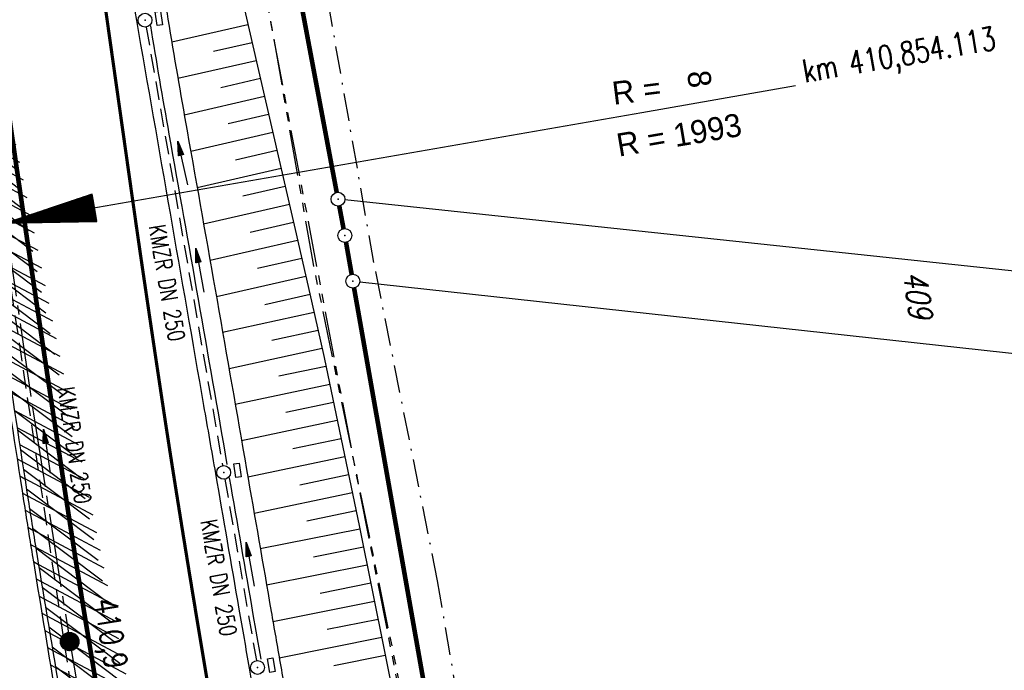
# Model space of a CAD drawing. Extents: x 446577 to 447216, y 443659 to 444842.
# Tile 149 of 177: x 446849 to 446956, y 444323 to 444394. Entities that reach past the tile are written whole.
import ezdxf
from ezdxf.enums import TextEntityAlignment as Align

# ---------------------------------------------------------------- set-up
doc = ezdxf.new("R2010")
doc.units = 0
doc.header["$LTSCALE"] = 2
doc.header["$MEASUREMENT"] = 0
for name, pattern in [('ACHSE', [5.5, 4, -0.5, 0.5, -0.5]), ('AUSGEZOGEN', [0]), ('BAB-FM2', [2.6, 1.5, -0.5, 0.1, -0.5]), ('EINAUSFÄDELUNG', [3.5, 2.5, -1]), ('GESTRICH-X2', [1.5, 1, -0.5]), ('PHANTOMX2', [5, 2.5, -0.5, 0.5, -0.5, 0.5, -0.5])]:
    doc.linetypes.add(name, pattern=pattern)
doc.layers.get('0').update_dxf_attribs({"linetype": 'AUSGEZOGEN'})
for name, color, linetype in [('204-FLSTNR', 8, 'AUSGEZOGEN'), ('204-GRENZL', 8, 'AUSGEZOGEN'), ('204-GRENZL-BAB', 7, 'AUSGEZOGEN'), ('204-GRENZP-BAB', 7, 'AUSGEZOGEN'), ('ACHSELEMENT', 1, 'AUSGEZOGEN'), ('ACHSETOP', 250, 'ACHSE'), ('BAB_FM', 5, 'BAB-FM2'), ('BOESCHG', 250, 'AUSGEZOGEN'), ('EINAUSF', 250, 'EINAUSFÄDELUNG'), ('FBRTOP', 250, 'AUSGEZOGEN'), ('HEKT_B', 250, 'CONTINUOUS'), ('KANAL', 7, 'GESTRICH-X2'), ('Lichtwellenleiter COLT', 46, 'PHANTOMX2'), ('Lichtwellenleiter GLH', 46, 'PHANTOMX2'), ('MULDE', 250, 'AUSGEZOGEN'), ('PFEIL', 7, 'CONTINUOUS'), ('PFEILTOP', 200, 'AUSGEZOGEN'), ('SCHLITZRINNE', 200, 'AUSGEZOGEN'), ('SCHSYMBOL', 200, 'AUSGEZOGEN'), ('TEXTO', 4, 'CONTINUOUS')]:
    doc.layers.add(name, color=color, linetype=linetype)
doc.styles.add('ROMANS', font='romans.shx', dxfattribs={"width": 0.8})
doc.styles.add('UNIR-H', font='unir_h.shx', dxfattribs={"width": 0.8})

# ---------------------------------------------------------------- blocks, each defined once
blk = doc.blocks.new('*X15')
at = {"color": 0}
for p, q in [((212.2338378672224, 257.3935923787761), (213.2417524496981, 258.4015069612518)), ((212.2358318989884, 257.4662970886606), (213.1690477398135, 258.3995129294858)), ((212.2367523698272, 257.3257962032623), (213.3095486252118, 258.3985924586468)), ((212.2437289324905, 257.2620620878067), (213.3732827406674, 258.3916158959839)), ((212.2440325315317, 257.5452083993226), (213.0901364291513, 258.3913122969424)), ((212.2541807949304, 257.201803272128), (213.4335415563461, 258.3811640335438)), ((212.2606187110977, 257.6325052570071), (213.0028395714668, 258.3747261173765)), ((212.2676832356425, 257.1445950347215), (213.4907497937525, 258.3676615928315)), ((212.283919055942, 257.0901201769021), (213.5452246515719, 258.3514257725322)), ((212.2898237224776, 257.732420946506), (212.9029238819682, 258.3455211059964)), ((212.3026459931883, 257.0381364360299), (213.5972083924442, 258.3326988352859)), ((212.3236761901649, 256.9884559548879), (213.6468888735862, 258.3116686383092)), ((212.3425626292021, 257.8558705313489), (212.7794742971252, 258.2927821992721)), ((212.3468627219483, 256.9409318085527), (213.6944130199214, 258.2884821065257)), ((212.3720904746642, 256.8954488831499), (213.739895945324, 258.2632543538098)), ((212.3992698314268, 256.851917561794), (213.7834272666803, 258.2360749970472)), ((212.4283322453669, 256.8102692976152), (213.8250755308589, 258.2070125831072)), ((212.4592271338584, 256.770453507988), (213.864891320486, 258.1761176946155)), ((212.4919197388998, 256.7324354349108), (213.9029093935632, 258.1434250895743)), ((212.5263897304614, 256.6961947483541), (213.9391500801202, 258.1089550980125)), ((212.5626304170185, 256.6617247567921), (213.9736200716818, 258.0727144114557)), ((212.6006484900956, 256.6290321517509), (214.0063126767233, 258.0346963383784)), ((212.6404642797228, 256.5981372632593), (214.0372075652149, 257.9948805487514)), ((212.6821125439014, 256.5690748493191), (214.0662699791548, 257.9532322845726)), ((212.7256438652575, 256.5418954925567), (214.0934493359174, 257.9097009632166)), ((212.7711267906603, 256.5166677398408), (214.1186770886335, 257.8642180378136)), ((212.8186509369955, 256.4934812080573), (214.1418636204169, 257.8166938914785)), ((212.8683314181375, 256.4724510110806), (214.1628938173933, 257.7670134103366)), ((212.9203151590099, 256.4537240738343), (214.1816207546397, 257.7150296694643)), ((212.9747900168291, 256.437488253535), (214.197856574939, 257.6605548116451)), ((213.0319982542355, 256.4239858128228), (214.2113590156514, 257.6033465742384)), ((213.0922570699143, 256.4135339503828), (214.2218108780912, 257.5430877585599)), ((213.1559911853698, 256.4065573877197), (214.2287874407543, 257.4793536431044)), ((213.2237873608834, 256.4036428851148), (214.2317019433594, 257.4115574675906)), ((213.2964920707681, 256.4056369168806), (214.2297079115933, 257.3388527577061)), ((213.3754033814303, 256.4138375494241), (214.22150727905, 257.2599414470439)), ((213.4627002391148, 256.4304237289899), (214.2049210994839, 257.1726445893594)), ((213.5626159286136, 256.4596287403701), (214.1757160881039, 257.0727288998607)), ((213.6860655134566, 256.5123676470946), (214.1229771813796, 256.9492793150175))]:
    blk.add_line(p, q, dxfattribs=at)
blk = doc.blocks.new('SRMAST2')
at = {"color": 0}
blk.add_circle((0, 0), 0.9989724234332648, dxfattribs=at)
blk.add_point((0, 0), dxfattribs=at)
blk.add_blockref('*X15', (-213.2327699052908, -257.4025749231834))
blk = doc.blocks.new('*X34')
at = {"color": 0}
for p, q in [((770.5605260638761, 145.0127036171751), (770.6498082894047, 145.1019858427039)), ((770.5733051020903, 145.0961933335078), (770.6404219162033, 145.1633101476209)), ((770.5860841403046, 145.1796830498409), (770.6310355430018, 145.2246344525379)), ((770.5988631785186, 145.2631727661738), (770.6216491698, 145.285958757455)), ((770.3432824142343, 143.5933784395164), (770.8093766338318, 144.0594726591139)), ((770.3560614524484, 143.6768681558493), (770.7999902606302, 144.1207969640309)), ((770.3688404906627, 143.7603578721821), (770.7906038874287, 144.1821212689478)), ((770.3816195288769, 143.8438475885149), (770.7812175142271, 144.2434455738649)), ((770.3943985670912, 143.9273373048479), (770.7718311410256, 144.3047698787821)), ((770.4071776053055, 144.0108270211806), (770.7624447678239, 144.3660941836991)), ((770.4199566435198, 144.0943167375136), (770.7530583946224, 144.4274184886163)), ((770.4327356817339, 144.1778064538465), (770.7436720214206, 144.4887427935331)), ((770.4455147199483, 144.2612961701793), (770.7342856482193, 144.5500670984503)), ((770.4582937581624, 144.344785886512), (770.7248992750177, 144.6113914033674)), ((770.4710727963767, 144.4282756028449), (770.7155129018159, 144.6727157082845)), ((770.4838518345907, 144.511765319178), (770.7061265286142, 144.7340400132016)), ((770.4966308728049, 144.5952550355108), (770.6967401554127, 144.7953643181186)), ((770.5094099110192, 144.6787447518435), (770.6873537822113, 144.8566886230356)), ((770.5221889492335, 144.7622344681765), (770.6779674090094, 144.9180129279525)), ((770.5349679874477, 144.8457241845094), (770.6685810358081, 144.9793372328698)), ((770.5477470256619, 144.9292139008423), (770.6591946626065, 145.0406615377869)), ((770.1132597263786, 142.0905635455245), (770.9783313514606, 142.9556351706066)), ((770.1260387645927, 142.1740532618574), (770.9689449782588, 143.0169594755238)), ((770.138817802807, 142.2575429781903), (770.9595586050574, 143.0782837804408)), ((770.1515968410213, 142.3410326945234), (770.9501722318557, 143.1396080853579)), ((770.1643758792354, 142.4245224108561), (770.9407858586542, 143.2009323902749)), ((770.1771549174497, 142.5080121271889), (770.9313994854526, 143.2622566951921)), ((770.1899339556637, 142.591501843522), (770.9220131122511, 143.3235810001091)), ((770.2027129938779, 142.6749915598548), (770.9126267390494, 143.3849053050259)), ((770.2154920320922, 142.7584812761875), (770.9032403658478, 143.446229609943)), ((770.2282710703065, 142.8419709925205), (770.8938539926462, 143.50755391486)), ((770.2410501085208, 142.9254607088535), (770.8844676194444, 143.5688782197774)), ((770.2538291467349, 143.0089504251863), (770.8750812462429, 143.6302025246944)), ((770.2666081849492, 143.092440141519), (770.8656948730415, 143.6915268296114)), ((770.2793872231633, 143.1759298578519), (770.8563084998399, 143.7528511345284)), ((770.2921662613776, 143.259419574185), (770.8469221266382, 143.8141754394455)), ((770.3049452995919, 143.3429092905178), (770.8375357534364, 143.8754997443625)), ((770.3177243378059, 143.4263990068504), (770.8281493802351, 143.9368240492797)), ((770.3305033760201, 143.5098887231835), (770.8187630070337, 143.9981483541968)), ((769.8960160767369, 140.671238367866), (771.1378996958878, 141.9131219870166)), ((769.9087951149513, 140.7547280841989), (771.1285133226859, 141.9744462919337)), ((769.9215741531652, 140.8382178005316), (771.1191269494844, 142.0357705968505)), ((769.9343531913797, 140.9217075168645), (771.1097405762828, 142.0970949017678)), ((769.9471322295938, 141.0051972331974), (771.1003542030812, 142.1584192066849)), ((769.959911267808, 141.0886869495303), (771.0909678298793, 142.219743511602)), ((769.9726903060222, 141.172176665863), (771.0815814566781, 142.2810678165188)), ((769.9854693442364, 141.255666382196), (771.0721950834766, 142.342392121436)), ((769.9982483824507, 141.3391560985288), (771.0628087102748, 142.4037164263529)), ((770.0110274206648, 141.4226458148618), (771.0534223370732, 142.46504073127)), ((770.0238064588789, 141.5061355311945), (771.0440359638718, 142.5263650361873)), ((770.0365854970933, 141.5896252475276), (771.0346495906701, 142.5876893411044)), ((770.0493645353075, 141.6731149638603), (771.0252632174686, 142.6490136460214)), ((770.0621435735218, 141.7566046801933), (771.0158768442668, 142.7103379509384)), ((770.0749226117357, 141.8400943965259), (771.0064904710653, 142.7716622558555)), ((770.0877016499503, 141.923584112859), (770.9971040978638, 142.8329865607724)), ((770.1004806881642, 142.0070738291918), (770.9877177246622, 142.8943108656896)), ((769.6787724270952, 139.2519131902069), (771.2974680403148, 140.8706088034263)), ((769.6915514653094, 139.33540290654), (771.2880816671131, 140.9319331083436)), ((769.7043305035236, 139.4188926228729), (771.2786952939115, 140.9932574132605)), ((769.7171095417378, 139.5023823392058), (771.2693089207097, 141.0545817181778)), ((769.729888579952, 139.5858720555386), (771.2599225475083, 141.1159060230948)), ((769.7426676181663, 139.6693617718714), (771.2505361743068, 141.1772303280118)), ((769.7554466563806, 139.7528514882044), (771.2411498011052, 141.2385546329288)), ((769.7682256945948, 139.8363412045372), (771.2317634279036, 141.2998789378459)), ((769.781004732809, 139.91983092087), (771.2223770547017, 141.3612032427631)), ((769.7937837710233, 140.003320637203), (771.2129906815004, 141.42252754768)), ((769.8065628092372, 140.0868103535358), (771.203604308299, 141.4838518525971)), ((769.8193418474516, 140.1703000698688), (771.1942179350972, 141.5451761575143)), ((769.8321208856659, 140.2537897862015), (771.1848315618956, 141.6065004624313)), ((769.84489992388, 140.3372795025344), (771.175445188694, 141.6678247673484)), ((769.8576789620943, 140.4207692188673), (771.1660588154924, 141.7291490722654)), ((769.8704580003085, 140.5042589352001), (771.1566724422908, 141.7904733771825)), ((769.8832370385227, 140.5877486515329), (771.1472860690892, 141.8517976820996)), ((769.4487497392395, 137.7490982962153), (771.4664227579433, 139.7667713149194)), ((769.4615287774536, 137.8325880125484), (771.4570363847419, 139.8280956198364)), ((769.4743078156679, 137.9160777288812), (771.4476500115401, 139.8894199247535)), ((769.487086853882, 137.9995674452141), (771.4382636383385, 139.9507442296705)), ((769.4998658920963, 138.083057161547), (771.428877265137, 140.0120685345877)), ((769.5126449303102, 138.1665468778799), (771.4194908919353, 140.0733928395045)), ((769.5254239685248, 138.2500365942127), (771.4101045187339, 140.1347171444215)), ((769.5382030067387, 138.3335263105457), (771.4007181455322, 140.1960414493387)), ((769.550982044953, 138.4170160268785), (771.3913317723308, 140.2573657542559)), ((769.5637610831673, 138.5005057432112), (771.3819453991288, 140.3186900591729)), ((769.5765401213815, 138.5839954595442), (771.3725590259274, 140.3800143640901)), ((769.5893191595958, 138.6674851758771), (771.3631726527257, 140.4413386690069)), ((769.6020981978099, 138.7509748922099), (771.3537862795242, 140.502662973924)), ((769.6148772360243, 138.8344646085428), (771.3443999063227, 140.5639872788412)), ((769.6276562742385, 138.9179543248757), (771.335013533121, 140.6253115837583)), ((769.6404353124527, 139.0014440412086), (771.3256271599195, 140.6866358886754)), ((769.6532143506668, 139.0849337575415), (771.3162407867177, 140.7479601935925)), ((769.665993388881, 139.1684234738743), (771.3068544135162, 140.8092844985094)), ((769.2315060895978, 136.3297731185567), (771.6259911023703, 138.7242581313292)), ((769.2442851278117, 136.4132628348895), (771.6166047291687, 138.7855824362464)), ((769.2570641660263, 136.4967525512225), (771.6072183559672, 138.8469067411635)), ((769.2698432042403, 136.5802422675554), (771.5978319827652, 138.9082310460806)), ((769.2826222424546, 136.663731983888), (771.588445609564, 138.9695553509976)), ((769.2954012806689, 136.7472217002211), (771.5790592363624, 139.0308796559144)), ((769.308180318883, 136.8307114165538), (771.5696728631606, 139.0922039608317)), ((769.3209593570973, 136.9142011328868), (771.5602864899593, 139.1535282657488)), ((769.3337383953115, 136.9976908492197), (771.5509001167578, 139.2148525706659)), ((769.3465174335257, 137.0811805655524), (771.541513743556, 139.2761768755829)), ((769.3592964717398, 137.1646702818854), (771.5321273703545, 139.3375011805)), ((769.372075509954, 137.2481599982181), (771.5227409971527, 139.3988254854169)), ((769.3848545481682, 137.331649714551), (771.5133546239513, 139.4601497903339)), ((769.3976335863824, 137.4151394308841), (771.5039682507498, 139.5214740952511)), ((769.4104126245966, 137.4986291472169), (771.4945818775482, 139.5827984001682)), ((769.4231916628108, 137.5821188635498), (771.4851955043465, 139.6441227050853)), ((769.4359707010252, 137.6656085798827), (771.4758091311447, 139.7054470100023)), ((769.1164947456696, 135.5783656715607), (771.7104684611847, 138.1723393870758)), ((769.1292737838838, 135.6618553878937), (771.701082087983, 138.2336636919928)), ((769.1420528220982, 135.7453451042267), (771.6916957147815, 138.2949879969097)), ((769.1548318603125, 135.8288348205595), (771.6823093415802, 138.3563123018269)), ((769.1578397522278, 135.5489999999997), (771.7198548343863, 138.1110150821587)), ((769.1676108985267, 135.9123245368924), (771.6729229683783, 138.4176366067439)), ((769.1803899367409, 135.9958142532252), (771.6635365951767, 138.478960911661)), ((769.1931689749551, 136.0793039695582), (771.6541502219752, 138.5402852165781)), ((769.2059480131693, 136.1627936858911), (771.6447638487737, 138.6016095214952)), ((769.2187270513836, 136.2462834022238), (771.6353774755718, 138.662933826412)), ((769.2285504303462, 135.5489999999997), (771.7292412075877, 138.0496907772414)), ((769.2992611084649, 135.5489999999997), (771.7386275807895, 137.9883664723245)), ((769.3699717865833, 135.5489999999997), (771.748013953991, 137.9270421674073)), ((769.4406824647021, 135.5489999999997), (771.7574003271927, 137.8657178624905)), ((769.5113931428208, 135.5489999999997), (771.7667867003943, 137.8043935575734)), ((769.5821038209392, 135.5489999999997), (771.7761730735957, 137.7430692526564)), ((769.6528144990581, 135.5489999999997), (771.7855594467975, 137.6817449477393)), ((769.7235251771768, 135.5489999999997), (771.7949458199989, 137.6204206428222)), ((769.7942358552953, 135.5489999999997), (771.8043321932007, 137.5590963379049)), ((769.8649465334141, 135.5489999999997), (771.8137185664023, 137.497772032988)), ((769.9356572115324, 135.5489999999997), (771.8231049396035, 137.436447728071)), ((770.0063678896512, 135.5489999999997), (771.8324913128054, 137.3751234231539)), ((770.0770785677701, 135.5489999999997), (771.8418776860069, 137.3137991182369)), ((770.1477892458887, 135.5489999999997), (771.8512640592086, 137.2524748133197)), ((770.2184999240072, 135.5489999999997), (771.8606504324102, 137.1911505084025)), ((770.289210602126, 135.5489999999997), (771.8700368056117, 137.1298262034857)), ((770.3599212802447, 135.5489999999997), (771.8794231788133, 137.0685018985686)), ((770.4306319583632, 135.5489999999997), (771.8888095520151, 137.0071775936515)), ((770.5013426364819, 135.5489999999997), (771.8981959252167, 136.9458532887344)), ((770.5720533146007, 135.5489999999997), (771.9075822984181, 136.8845289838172)), ((770.6427639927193, 135.5489999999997), (771.9169686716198, 136.8232046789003)), ((770.7134746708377, 135.5489999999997), (771.9263550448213, 136.7618803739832)), ((770.7841853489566, 135.5489999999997), (771.9357414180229, 136.7005560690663)), ((770.8548960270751, 135.5489999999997), (771.9451277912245, 136.6392317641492)), ((770.9256067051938, 135.5489999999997), (771.9545141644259, 136.5779074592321)), ((770.9963173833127, 135.5489999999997), (771.9639005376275, 136.5165831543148)), ((771.0670280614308, 135.5489999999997), (771.9732869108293, 136.455258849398)), ((771.1377387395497, 135.5489999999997), (771.9826732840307, 136.3939345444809)), ((771.2084494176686, 135.5489999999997), (771.9920596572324, 136.3326102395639)), ((771.2791600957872, 135.5489999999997), (772.0014460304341, 136.2712859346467)), ((771.3498707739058, 135.5489999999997), (772.0108324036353, 136.2099616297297)), ((771.4205814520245, 135.5489999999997), (772.0202187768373, 136.1486373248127)), ((771.4912921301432, 135.5489999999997), (772.0296051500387, 136.0873130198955)), ((771.5620028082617, 135.5489999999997), (772.03899152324, 136.0259887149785)), ((771.6327134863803, 135.5489999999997), (772.0483778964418, 135.9646644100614)), ((771.7034241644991, 135.5489999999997), (772.0577642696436, 135.9033401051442)), ((771.7741348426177, 135.5489999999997), (772.0671506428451, 135.8420158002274)), ((771.8448455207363, 135.5489999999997), (772.0765370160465, 135.7806914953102)), ((771.9155561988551, 135.5489999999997), (772.0859233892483, 135.719367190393)), ((771.9862668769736, 135.5489999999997), (772.0953097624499, 135.6580428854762)), ((772.0569775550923, 135.5489999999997), (772.1046961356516, 135.5967185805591))]:
    blk.add_line(p, q, dxfattribs=at)
blk = doc.blocks.new('ELPFEIL')
for p, q in [((2.28511e-11, 0), (-1.499999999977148, -9.800000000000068)), ((0, 0), (0, -70)), ((1.500000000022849, -9.800000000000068), (2.28511e-11, 0)), ((-1.499999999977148, -9.800000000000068), (1.500000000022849, -9.800000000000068))]:
    blk.add_line(p, q)
blk.add_blockref('*X34', (-770.6119999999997, -145.3489999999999))
blk = doc.blocks.new('GST')
at = {"color": 0}
blk.add_circle((0, 0), 0.75, dxfattribs=at)
blk.add_point((0, 0), dxfattribs=at)
blk = doc.blocks.new('13')
blk.add_lwpolyline([(0.7551444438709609, 1.217819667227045), (-0.7477110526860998, 1.217819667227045), (-0.7477110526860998, 1.800570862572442), (0.7551444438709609, 1.800570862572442)], close=True)
at = {"rotation": 180}
blk.add_blockref('GST', (0, 0), dxfattribs=at)
blk = doc.blocks.new('PFEIL2')
at = {"color": 0}
for p, q in [((0.8796887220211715, 0.0024565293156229), (-2.401395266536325, -0.0115320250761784)), ((0.8808543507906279, -0.2709205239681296), (0.8785230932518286, 0.2758335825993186)), ((0.8785230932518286, 0.2758335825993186), (2.429089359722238, 0.0090619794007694)), ((0.9110887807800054, 0.2702307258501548), (0.8785706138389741, 0.2646884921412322)), ((0.9651190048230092, 0.2609349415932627), (0.8786494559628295, 0.2461975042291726)), ((1.01914922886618, 0.2516391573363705), (0.8787282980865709, 0.2277065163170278)), ((1.073179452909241, 0.24234337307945), (0.8788071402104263, 0.2092155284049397)), ((1.127209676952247, 0.2330475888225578), (0.8788859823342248, 0.1907245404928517)), ((1.181239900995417, 0.2237518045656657), (0.8789648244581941, 0.1722335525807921)), ((1.235270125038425, 0.2144560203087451), (0.8790436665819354, 0.1537425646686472)), ((1.289300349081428, 0.2051602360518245), (0.8791225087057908, 0.1352515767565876)), ((1.34333057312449, 0.195864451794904), (0.8792013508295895, 0.1167605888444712)), ((1.397360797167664, 0.1865686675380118), (0.8792801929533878, 0.0982696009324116)), ((1.451391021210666, 0.1772728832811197), (0.8793590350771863, 0.0797786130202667)), ((1.505421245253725, 0.1679770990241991), (0.8794378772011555, 0.0612876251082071)), ((1.559451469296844, 0.1586813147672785), (0.8795167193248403, 0.0427966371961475)), ((1.613481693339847, 0.1493855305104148), (0.8795955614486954, 0.024305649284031)), ((1.66751191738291, 0.140089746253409), (0.8796744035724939, 0.005814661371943)), ((1.721542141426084, 0.1307939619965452), (0.8797532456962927, -0.0126763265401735)), ((1.775572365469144, 0.1214981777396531), (0.8798320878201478, -0.0311673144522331)), ((1.82960258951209, 0.1122023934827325), (0.8799109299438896, -0.0496583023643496)), ((1.883632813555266, 0.1029066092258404), (0.8799897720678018, -0.0681492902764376)), ((1.937663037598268, 0.0936108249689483), (0.8800686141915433, -0.08664027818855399)), ((1.991693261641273, 0.0843150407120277), (0.8801474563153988, -0.105131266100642)), ((2.045723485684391, 0.0750192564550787), (0.8802262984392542, -0.1236222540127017)), ((2.099753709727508, 0.0657234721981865), (0.8803051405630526, -0.1421132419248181)), ((2.153783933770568, 0.056427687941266), (0.8803839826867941, -0.1606042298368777)), ((2.207814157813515, 0.0471319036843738), (0.8804628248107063, -0.1790952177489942)), ((2.261844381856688, 0.0378361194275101), (0.8805416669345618, -0.1975862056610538)), ((2.31587460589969, 0.0285403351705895), (0.8806205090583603, -0.2160771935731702)), ((2.36990482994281, 0.0192445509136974), (0.8806993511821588, -0.2345681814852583)), ((2.423935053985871, 0.009948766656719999), (0.8807781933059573, -0.2530591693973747)), ((2.429089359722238, 0.0090619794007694), (0.8808543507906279, -0.2709205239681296))]:
    blk.add_line(p, q, dxfattribs=at)

msp = doc.modelspace()

# ---------------------------------------------------------------- hatches: boundary and pattern name
at = {"layer": 'SCHLITZRINNE'}
h = msp.add_hatch(dxfattribs=at)
h.set_pattern_fill('_USER', color=256, scale=1.5, angle=45, style=0, pattern_type=0)
h.set_pattern_definition([(322.9885789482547, (446836.5999528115, 444435.4554799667), (0.9029613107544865, 1.1977732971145), [])])
edge = h.paths.add_edge_path()
edge.add_arc((443111.8322046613, 443902.6048596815), 3762.707583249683, 8.237948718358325, 8.309740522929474, ccw=False)
edge.add_arc((446520.7667561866, 444396.1447780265), 318.2313636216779, 7.991086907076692, 8.237948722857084, ccw=False)
edge.add_arc((253459.1240965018, 417293.7261212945), 195272.9413952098, 7.987195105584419, 7.991086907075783, ccw=False)
edge.add_arc((449695.9082865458, 444828.2862068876), 2886.154960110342, 187.9871942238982, 188.0192069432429)
edge.add_arc((478554.2131757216, 448893.9220155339), 32029.44159022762, 188.0192069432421, 188.0307217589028)
edge.add_arc((640420.6222499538, 471731.2730594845), 195498.9463588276, 188.0307211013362, 188.0353818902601)
edge.add_arc((455274.8055420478, 445594.1238402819), 8517.332252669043, 188.0353818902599, 188.0971515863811)
edge.add_arc((489167.8999112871, 450416.1061665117), 42751.72080389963, 188.0971512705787, 188.1247221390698)
edge.add_arc((449184.2716662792, 444707.9904080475), 2362.698617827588, 188.12472213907, 188.4957501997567)
edge.add_arc((449950.3568737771, 444822.4245193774), 3137.283481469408, 188.4957502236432, 188.8177338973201)
edge.add_arc((447543.7196190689, 444449.094609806), 701.8619374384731, 188.81773389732, 189.3035284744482)
edge.add_arc((451782.2702589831, 445143.4519207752), 4996.91066852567, 189.3035284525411, 189.4855935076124)
edge.add_arc((448740.589544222, 444635.2353204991), 1913.064744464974, 189.4855935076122, 190.2107767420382)
edge.add_arc((449004.1874476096, 444682.7152565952), 2180.904620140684, 190.2107767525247, 190.8899708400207)
edge.add_arc((448612.4932558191, 444607.3579472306), 1782.027365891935, 190.8899708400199, 191.6137026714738)
edge.add_arc((448466.4515213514, 444577.3434842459), 1632.933247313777, 191.6137026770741, 192.3697533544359)
edge.add_arc((450054.5087491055, 444925.6217457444), 3258.732591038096, 192.3697533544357, 192.7123186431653)
edge.add_arc((448394.4427105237, 444551.1346459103), 1556.951218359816, 192.7123186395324, 193.2079182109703)
edge.add_arc((448423.5143961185, 444557.9575870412), 1586.812822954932, 193.2079182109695, 193.5621827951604)
edge.add_arc((449785.723090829, 444886.5589768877), 2988.094879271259, 193.5621827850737, 193.820345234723)
edge.add_arc((448360.4503694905, 444535.9417368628), 1520.329646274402, 193.8203452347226, 194.6739685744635)
edge.add_arc((449045.9917342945, 444715.4572864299), 2228.985271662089, 194.6739685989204, 195.3789542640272)
edge.add_arc((447260.2094515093, 444224.2765393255), 376.884602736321, 195.3789542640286, 195.9801269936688)
edge.add_arc((496192.1964030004, 458236.9324156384), 51275.74384072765, 195.9801270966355, 196.0316672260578)
edge.add_arc((447192.2248299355, 444157.1030873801), 293.0133521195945, 196.0316672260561, 196.9281132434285)
edge.add_arc((450021.9101694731, 445018.3440551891), 3250.859718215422, 196.9281132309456, 197.1972448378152)
edge.add_arc((443111.8322046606, 443902.6048596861), 3762.207583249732, 8.237948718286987, 8.30974052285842, ccw=False)
edge.add_arc((446520.7667561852, 444396.1447780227), 317.7313636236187, 7.991086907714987, 8.237948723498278, ccw=False)
edge.add_arc((253459.1240965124, 417293.7261203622), 195272.4413953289, 7.987195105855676, 7.99108690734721, ccw=False)
edge.add_arc((449695.908280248, 444828.2862059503), 2886.65495374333, 187.9871942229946, 188.0055194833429)
edge.add_line((446834.5412493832, 444446.3357377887), (446835.0359999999, 444446.4079999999))
h = msp.add_hatch(dxfattribs=at)
h.set_pattern_fill('_USER', color=256, scale=1.5, angle=45, style=0, pattern_type=0)
h.set_pattern_definition([(331.9151961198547, (446910.9974705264, 444074.8352513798), (0.706166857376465, 1.32337763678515), [])])
edge = h.paths.add_edge_path()
edge.add_arc((443111.8322046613, 443902.6048596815), 3762.707583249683, 8.237948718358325, 8.309740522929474, ccw=False)
edge.add_arc((446520.7667561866, 444396.1447780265), 318.2313636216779, 7.991086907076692, 8.237948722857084, ccw=False)
edge.add_arc((253459.1240965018, 417293.7261212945), 195272.9413952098, 7.987195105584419, 7.991086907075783, ccw=False)
edge.add_arc((449695.9082865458, 444828.2862068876), 2886.154960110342, 187.9871942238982, 188.0192069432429)
edge.add_arc((478554.2131757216, 448893.9220155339), 32029.44159022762, 188.0192069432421, 188.0307217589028)
edge.add_arc((640420.6222499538, 471731.2730594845), 195498.9463588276, 188.0307211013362, 188.0353818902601)
edge.add_arc((455274.8055420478, 445594.1238402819), 8517.332252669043, 188.0353818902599, 188.0971515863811)
edge.add_arc((489167.8999112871, 450416.1061665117), 42751.72080389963, 188.0971512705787, 188.1247221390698)
edge.add_arc((449184.2716662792, 444707.9904080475), 2362.698617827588, 188.12472213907, 188.4957501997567)
edge.add_arc((449950.3568737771, 444822.4245193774), 3137.283481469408, 188.4957502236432, 188.8177338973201)
edge.add_arc((447543.7196190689, 444449.094609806), 701.8619374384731, 188.81773389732, 189.3035284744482)
edge.add_arc((451782.2702589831, 445143.4519207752), 4996.91066852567, 189.3035284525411, 189.4855935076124)
edge.add_arc((448740.589544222, 444635.2353204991), 1913.064744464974, 189.4855935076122, 190.2107767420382)
edge.add_arc((449004.1874476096, 444682.7152565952), 2180.904620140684, 190.2107767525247, 190.8899708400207)
edge.add_arc((448612.4932558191, 444607.3579472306), 1782.027365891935, 190.8899708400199, 191.6137026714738)
edge.add_arc((448466.4515213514, 444577.3434842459), 1632.933247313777, 191.6137026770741, 192.3697533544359)
edge.add_arc((450054.5087491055, 444925.6217457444), 3258.732591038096, 192.3697533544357, 192.7123186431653)
edge.add_arc((448394.4427105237, 444551.1346459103), 1556.951218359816, 192.7123186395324, 193.2079182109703)
edge.add_arc((448423.5143961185, 444557.9575870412), 1586.812822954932, 193.2079182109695, 193.5621827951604)
edge.add_arc((449785.723090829, 444886.5589768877), 2988.094879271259, 193.5621827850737, 193.820345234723)
edge.add_arc((448360.4503694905, 444535.9417368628), 1520.329646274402, 193.8203452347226, 194.6739685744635)
edge.add_arc((449045.9917342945, 444715.4572864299), 2228.985271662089, 194.6739685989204, 195.3789542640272)
edge.add_arc((447260.2094515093, 444224.2765393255), 376.884602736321, 195.3789542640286, 195.9801269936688)
edge.add_arc((496192.1964030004, 458236.9324156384), 51275.74384072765, 195.9801270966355, 196.0316672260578)
edge.add_arc((447192.2248299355, 444157.1030873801), 293.0133521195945, 196.0316672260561, 196.9281132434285)
edge.add_arc((450021.9101694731, 445018.3440551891), 3250.859718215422, 196.9281132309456, 197.1972448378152)
edge.add_arc((447192.224829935, 444157.1030873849), 293.5133521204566, 196.1665127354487, 196.92811324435)
edge.add_arc((450021.9101694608, 445018.3440551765), 3251.359718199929, 196.928113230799, 197.197244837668)

# ---------------------------------------------------------------- linework, layer by layer
at = {"layer": '204-GRENZL'}
for p, q in [((446990.9942976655, 444362.7188371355), (446884.4656211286, 444374.0313233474)), ((446886.0761188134, 444365.1484272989), (446996.6741829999, 444353.0512442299))]:
    msp.add_line(p, q, dxfattribs=at)
at = {"layer": '204-GRENZL-BAB', "const_width": 0.5, "flags": 128}
for points in [[(446867.0385738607, 444462.8031891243), (446883.5813615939, 444374.8473074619)], [(446884.3211996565, 444370.917240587), (446883.8590474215, 444373.372683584)], [(446884.5899745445, 444369.4413537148), (446885.2003492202, 444365.9686447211)], [(446885.4602131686, 444364.4914948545), (446901.1698891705, 444275.5085368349)]]:
    msp.add_lwpolyline(points, dxfattribs=at)
at = {"layer": 'ACHSELEMENT'}
msp.add_line((446916.6484900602, 444383.5297690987), (446933.2812269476, 444386.4286032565), dxfattribs=at)
at = {"layer": 'ACHSETOP', "color": 0}
msp.add_lwpolyline([(446785.2003563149, 444812.3899800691), (446790.9779999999, 444771.625), (446808.52, 444647.862), (446822.553, 444548.851), (446833.078, 444474.594), (446836.586, 444449.841), (446840.095, 444425.088), (446843.6029999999, 444400.336), (446847.111, 444375.583), (446847.688, 444371.511), (446850.727, 444350.846), (446854.65, 444326.156), (446858.882, 444301.5170000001), (446863.422, 444276.933), (446868.271, 444252.408)], dxfattribs=at)
at = {"layer": 'BAB_FM'}
msp.add_lwpolyline([(446909.5346327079, 444231.6399686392), (446906.7071858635, 444264.9198140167), (446904.9989857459, 444278.8439277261), (446900.6409670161, 444304.6335801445), (446898.4996170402, 444309.3646347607), (446894.5101196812, 444332.7507659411), (446887.6122548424, 444367.237898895), (446877.2414921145, 444426.3491269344), (446869.3734898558, 444475.7271032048), (446868.6183817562, 444495.8447524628), (446864.0755046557, 444525.4987954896), (446859.2717535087, 444575.3462023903), (446851.6014448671, 444624.75446451), (446843.3380553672, 444674.0718690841), (446841.6294421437, 444688.4810320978), (446841.2257703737, 444691.4524383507), (446837.4469893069, 444723.752703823), (446830.2499225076, 444764.128466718), (446827.2066636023, 444772.7672499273), (446827.2066636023, 444772.7672499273), (446818.8514176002, 444817.1595220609)], dxfattribs=at)
at = {"layer": 'BOESCHG'}
for p, q in [((446865.7078734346, 444391.1746046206), (446873.9656272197, 444393.0679605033)), ((446870.2265806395, 444390.1587667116), (446874.4125934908, 444391.1185449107)), ((446866.3772623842, 444387.2242895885), (446874.8595597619, 444389.1691293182)), ((446871.0136006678, 444386.2316834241), (446875.3079963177, 444387.2200523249)), ((446867.0639257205, 444383.2703660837), (446875.7565752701, 444385.2710071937)), ((446871.8088834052, 444382.3101462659), (446876.2051542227, 444383.3219620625)), ((446867.7625956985, 444379.3265931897), (446876.6537331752, 444381.3729169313)), ((446872.6072282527, 444378.3893138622), (446877.1023121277, 444379.4238718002)), ((446868.4612586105, 444375.3828186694), (446877.5508910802, 444377.474826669)), ((446873.4047042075, 444374.46828148), (446877.9994700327, 444375.5257815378)), ((446869.1581836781, 444371.4386441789), (446878.4480489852, 444373.5767364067)), ((446874.2013112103, 444370.5470491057), (446878.8966279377, 444371.6276912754)), ((446869.8526180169, 444367.4983465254), (446879.3446914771, 444369.6785271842)), ((446874.9959775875, 444366.6276187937), (446879.7924024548, 444367.7292824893)), ((446870.5460528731, 444363.5534638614), (446880.2401134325, 444365.7800377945)), ((446875.7899714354, 444362.7058329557), (446880.6878244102, 444363.8307930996)), ((446871.2225935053, 444359.6947388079), (446881.1252625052, 444361.8792267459)), ((446876.561880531, 444358.8244789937), (446881.5560960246, 444359.926182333)), ((446871.9123016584, 444355.7507165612), (446881.986929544, 444357.9731379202)), ((446877.3228016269, 444354.9520278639), (446882.4078576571, 444356.017952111)), ((446872.581394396, 444351.9146711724), (446882.8181777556, 444354.0604952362)), ((446878.0765528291, 444351.0230929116), (446883.228497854, 444352.1030383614)), ((446873.267385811, 444347.9715324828), (446883.6388179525, 444350.1455814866)), ((446878.8294332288, 444347.0939754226), (446884.0491380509, 444348.1881246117)), ((446873.9516667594, 444344.0280352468), (446884.4594581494, 444346.2306677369)), ((446879.581635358, 444343.1647157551), (446884.8697782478, 444344.2732108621)), ((446874.6352770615, 444340.0843974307), (446885.2800983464, 444342.3157539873)), ((446880.3337194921, 444339.2354313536), (446885.6904184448, 444340.3582971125)), ((446875.3015648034, 444336.2397441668), (446886.0991393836, 444338.4005033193)), ((446881.0673609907, 444335.3539147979), (446886.4915889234, 444336.4393854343)), ((446875.9846601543, 444332.2971359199), (446886.8840384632, 444334.4782675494)), ((446881.8013170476, 444331.4214845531), (446887.2764880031, 444332.5171496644)), ((446876.6676434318, 444328.3545052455), (446887.6689375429, 444330.5560317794)), ((446882.5354000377, 444327.4890797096), (446888.0613870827, 444328.5949138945)), ((446877.3514902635, 444324.4120473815), (446888.4538366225, 444326.6337960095)), ((446883.270493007, 444323.5568769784), (446888.8462861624, 444324.6726781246))]:
    msp.add_line(p, q, dxfattribs=at)
msp.add_lwpolyline([(446848.2785819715, 444542.692579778), (446849.6598594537, 444528.4537205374), (446852.703, 444518.177), (446854.8271621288, 444503.9718129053), (446858.091, 444479.098), (446866.3351097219, 444427.1362214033), (446867.237, 444422.486), (446869.8226841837, 444411.1326742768), (446874.898, 444388.997), (446879.0778096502, 444370.8360104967), (446880.862, 444363.068), (446882.2087017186, 444356.9631633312), (446886.063, 444338.576), (446891.5693105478, 444311.060299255), (446897.5170000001, 444279.34), (446898.4438677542, 444274.1487577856), (446905.041, 444236.452), (446909.9718977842, 444204.6273399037), (446912.719, 444188.929), (446914.9737190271, 444181.8061152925), (446920.5532056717, 444169.9757932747)], dxfattribs=at)
at = {"layer": 'EINAUSF', "const_width": 0.35, "flags": 128}
msp.add_lwpolyline([(446856.7998236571, 444406.9903239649, -7.888521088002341e-07), (446857.464479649, 444402.3005309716), (446860.9724906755, 444377.547453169, -1.012117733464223e-05), (446861.2584320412, 444375.5295099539, 9.080038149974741e-07), (446861.5443734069, 444373.5115667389, 0.001312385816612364), (446862.6238795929, 444366.0347130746, 0.0007502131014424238), (446864.5662520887, 444352.9629905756, 0.002139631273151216), (446866.131310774, 444342.8335478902, 0.001503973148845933), (446868.4627935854, 444328.4395112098, 0.001627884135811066), (446870.4808331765, 444316.4566334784, 0.001560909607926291), (446872.665118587, 444303.973281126, 0.001567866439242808), (446874.8835404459, 444291.746000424, 0.001571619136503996), (446877.1732124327, 444279.5620522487, 0.001574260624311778), (446879.5397732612, 444267.3913304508, 0.00157087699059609), (446881.988106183, 444255.2095529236, 0.001563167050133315), (446884.5106827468, 444243.0533080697, 0.001563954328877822), (446887.1079294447, 444230.9191889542, 0.00156646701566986), (446889.7842363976, 444218.7873260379, 0.001569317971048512), (446892.5315758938, 444206.6944949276, 0.001569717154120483), (446895.3538121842, 444194.6232909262, 0.001565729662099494), (446898.2590697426, 444182.5393258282, 0.001565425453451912), (446901.2378281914, 444170.4823524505, 0.001027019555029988), (446903.2283225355, 444162.601246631, 0.001571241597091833)], format="xyb", dxfattribs=at)
at = {"layer": 'FBRTOP', "color": 0, "const_width": 0.5}
msp.add_lwpolyline([(446833.755, 444484.975, -8.279993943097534e-05), (446837.9632312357, 444455.1792179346, -0.0001760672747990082), (446839.935, 444441.166, -1.055985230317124e-05), (446846.0097570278, 444397.8760390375, 6.700383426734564e-05), (446846.968, 444391.053, 0.001727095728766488), (446849.8919788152, 444370.7621168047, 0.001230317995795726), (446854.165, 444342.303, 0.004209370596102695), (446857.4039284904, 444322.2215012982, 0.002978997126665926), (446862.388, 444293.915, 0.003152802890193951), (446866.5664326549, 444271.7772461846, 0.002690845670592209), (446871.765, 444245.898, 0.003084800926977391)], format="xyb", dxfattribs=at)
at = {"layer": 'FBRTOP', "flags": 128}
msp.add_lwpolyline([(446854.732, 444443.408, 0.003796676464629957), (446859.238263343, 444410.1610762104, 0.007540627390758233), (446861.8862066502, 444393.476415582, 4.308512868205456e-05), (446869.1578110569, 444351.7558705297, -0.0002440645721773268), (446870.4385195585, 444344.3903544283, -3.150174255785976e-05), (446872.986823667, 444329.6867265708, 7.218076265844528e-05), (446874.0994614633, 444323.2699474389, 0.0007589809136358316), (446875.0041937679, 444318.1032329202, 0.000169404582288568), (446879.1006248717, 444294.962454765, 0.002274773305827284), (446883.797029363, 444269.167689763, 0.002591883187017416), (446888.139, 444246.57, 0.003753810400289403), (446888.3470323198, 444245.556863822, 0.0001691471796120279), (446893.14, 444223.11, 0.007096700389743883), (446895.1080133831, 444214.5073173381, 0.00374668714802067), (446899.188, 444198.298)], format="xyb", dxfattribs=at)
at = {"layer": 'KANAL'}
for p, q in [((446862.938, 444392.781), (446871.2189999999, 444345.2499999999)), ((446846.938, 444373.3749999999), (446854.813, 444320.9379999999)), ((446871.4689999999, 444343.75), (446874.8749999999, 444324.0939999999))]:
    msp.add_line(p, q, dxfattribs=at)
at = {"layer": 'Lichtwellenleiter COLT', "flags": 128}
msp.add_lwpolyline([(446816.7730977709, 444816.8649508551), (446819.6239999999, 444799.091), (446824.2359999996, 444774.7359999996), (446831.6859999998, 444743.9589999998), (446835.9040000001, 444698.3020000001), (446836.6469999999, 444687.9010000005), (446840.1100000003, 444664.7350000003), (446852.6090000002, 444581.4220000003), (446856.0010000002, 444543.0049999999), (446859.9790000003, 444500.6639999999), (446872.9740000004, 444413.1150000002), (446880.9809999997, 444367.2939999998), (446898.0880000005, 444284.0990000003), (446912.9359999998, 444193.4730000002), (446922.2870000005, 444168.7350000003), (446927.5700000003, 444156.6100000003), (446940.4299999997, 444137.4299999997), (446960.5999999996, 444106.0999999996), (446972.2000000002, 444089.7499999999), (446979.6299999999, 444075.9699999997), (446986.0099999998, 444066.3200000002), (446990.9800000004, 444061.9400000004), (447002.5700000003, 444056.46), (447015.4900000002, 444051.8900000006), (447029.71, 444042.2699999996), (447034.3300000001, 444023.3399999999), (447035.2199999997, 444005.1600000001), (447039.0200000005, 443997.6299999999), (447042.6900000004, 443991.1100000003), (447046.4900000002, 443980.9500000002), (447046.5800000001, 443972.29), (447046.96, 443967.8900000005), (447049.9299999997, 443956.0800000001), (447051.3399999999, 443951.8799999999), (447052.4100000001, 443948.0099999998), (447051.7199999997, 443939.5099999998), (447054.0134572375, 443929.7670226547)], dxfattribs=at)
at = {"layer": 'Lichtwellenleiter GLH', "flags": 128}
msp.add_lwpolyline([(446817.5094939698, 444816.9693241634), (446823.3639999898, 444777.4699999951), (446830.8641084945, 444742.8958915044), (446833.8499999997, 444709.5170000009), (446836.8150000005, 444691.2300000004), (446838.9510000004, 444675.6370000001), (446841.5210000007, 444660.0020000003), (446846.0539999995, 444625.7549999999), (446849.9850000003, 444600.6950000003), (446854.148, 444573.7999999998), (446855.9969999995, 444550.2279999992), (446858.4180000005, 444517.7579999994), (446863.0819999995, 444478.2470000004), (446866.7450000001, 444454.1129999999), (446870.8909999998, 444424.3849999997), (446873.9689999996, 444406.2929999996), (446880.4850000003, 444371.6900000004), (446885.5099999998, 444345.1520000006), (446891.7639999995, 444313.5599999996), (446896.1490000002, 444292.9920000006), (446898.6189999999, 444279.3720000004), (446901.5260000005, 444261.8139999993), (446905.7769999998, 444234.9670000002), (446912.017, 444199.2289999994), (446915.0430000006, 444187.0729999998), (446924.8980000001, 444161.0920000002), (446934.7549999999, 444146.1570000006), (446941.5970000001, 444135.1429999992), (446949.1330000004, 444122.3539999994), (446960.0080000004, 444107.4270000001), (446974.892, 444086.6399999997), (446983.8909999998, 444069.0750000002), (446993.5149999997, 444060.5989999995), (447003.3509999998, 444056.0829999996), (447012.2379999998, 444053.9389999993), (447024.7689999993, 444047.1759999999), (447032.7039999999, 444037.4709999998), (447034.4840000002, 444027.3849999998), (447033.8059999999, 444016.4970000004), (447034.2910000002, 444009.4229999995), (447036.7510000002, 444002.1620000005), (447044.8839999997, 443987.1349999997), (447045.9479999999, 443981.0199999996), (447045.7120000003, 443971.6920000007), (447046.1710000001, 443967.9770000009), (447051.1950000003, 443949.1720000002), (447051.0580000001, 443938.506), (447052.4748564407, 443928.9368052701)], dxfattribs=at)
at = {"layer": 'MULDE'}
for points in [[(446846.1220993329, 444528.3717755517, -0.003274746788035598), (446849.7757693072, 444503.5408461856, -0.0008576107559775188), (446851.28096977, 444492.9191945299, -1.579212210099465e-05), (446856.9116668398, 444452.679562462, 7.174888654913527e-05), (446858.1520079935, 444443.8227186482, 0.0005457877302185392), (446864.6017175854, 444398.1781069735, 0.005449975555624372), (446865.299134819, 444393.6362981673, 0.003135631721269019), (446867.3719752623, 444381.5271083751, -0.001034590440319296), (446873.8157220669, 444344.8121611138, -4.089607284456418e-05), (446876.4801696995, 444329.4365976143, 0.0001118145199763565), (446877.4553582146, 444323.8138778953, 0.0006929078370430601), (446877.9616208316, 444320.9225261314, 7.866995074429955e-05), (446882.464139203, 444295.4394158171, 0.001596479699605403), (446888.3088467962, 444262.994651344, 0.003342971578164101)], [(446863.3904188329, 444392.9190250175, 0.003034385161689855), (446865.402803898, 444381.1773025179, -0.001009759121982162), (446871.6922767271, 444345.3518216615, -4.089607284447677e-05)], [(446871.9440339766, 444343.899977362, -3.937851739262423e-05), (446874.5095117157, 444329.095266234, 9.611272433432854e-05), (446875.3477368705, 444324.2613451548, 0.00069290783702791)]]:
    msp.add_lwpolyline(points, format="xyb", dxfattribs=at)
at = {"layer": 'SCHLITZRINNE'}
for p, q in [((446848.9582085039, 444345.967285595), (446849.5092712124, 444345.6732333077)), ((446849.2433443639, 444344.1149394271), (446849.7946537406, 444343.8207555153)), ((446849.5297150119, 444342.2619343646), (446850.0812715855, 444341.9676185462)), ((446849.8179724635, 444340.4079224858), (446850.3703375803, 444340.113175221)), ((446850.1113420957, 444338.551182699), (446850.664826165, 444338.2558383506)), ((446850.4102910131, 444336.6914657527), (446850.964904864, 444336.3955185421)), ((446850.7144928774, 444334.8289457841), (446851.2697687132, 444334.532645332)), ((446851.0203993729, 444332.9655162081), (446851.575835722, 444332.6691301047)), ((446851.3270987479, 444331.1016635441), (446851.8826958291, 444330.8051916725)), ((446851.6345916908, 444329.2373874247), (446852.1903497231, 444328.9408296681)), ((446851.9428788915, 444327.3726874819), (446852.4987980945, 444327.076043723)), ((446852.2519610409, 444325.5075633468), (446852.8080416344, 444325.2108334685)), ((446852.5618388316, 444323.6420146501), (446853.118081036, 444323.3451985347))]:
    msp.add_line(p, q, dxfattribs=at)
at = {"layer": 'SCHLITZRINNE', "flags": 128}
msp.add_lwpolyline([(446835.036, 444446.408, -0.0003132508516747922), (446835.7144642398, 444441.7423874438, -0.00107713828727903), (446835.908, 444440.385, -1.698118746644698e-05), (446837.7514839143, 444427.2498677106, 0.0001396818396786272), (446837.976, 444425.653, 5.024286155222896e-05), (446838.8746349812, 444419.2790322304, 2.033652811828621e-05), (446841.097, 444403.532, 0.0002695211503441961), (446842.3854595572, 444394.4404425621, 0.0001203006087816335), (446845.2879999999, 444374.074, 0.001618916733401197), (446847.4993559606, 444358.9346411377, 0.00140491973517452), (446850.153, 444341.505, 0.002119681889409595), (446851.0901403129, 444335.6283840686, 0.0007944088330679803), (446853.682, 444319.963, 0.00316421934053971), (446857.8233782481, 444296.1066122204, 0.00296355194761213), (446862.557, 444270.691, 0.003157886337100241), (446866.9491001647, 444248.6141201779, 0.003298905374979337), (446871.426, 444227.537, 0.001494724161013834), (446875.6566414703, 444208.5182820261, 0.002162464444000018), (446878.677, 444195.394, 0.001545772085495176), (446880.9482764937, 444185.8491328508, 0.001126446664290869), (446884.135, 444172.768, 0.003724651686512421), (446889.7094006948, 444150.8141787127, 0.003076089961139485), (446896.82, 444124.326, 0.002623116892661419), (446897.8887089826, 444120.5187284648, 0.0002248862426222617), (446910.607, 444076.182, 0.003911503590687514), (446911.9075030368, 444071.7859099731, 0.001174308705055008), (446916.388, 444057.188)], format="xyb", dxfattribs=at)
at = {"layer": 'SCHLITZRINNE'}
msp.add_lwpolyline([(446844.9228987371, 444373.0948256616, 0.001521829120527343), (446847.0048425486, 444358.8607731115, 0.001404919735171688), (446849.6589095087, 444341.4283541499, 0.00211968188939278), (446850.5967174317, 444335.5475517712, 0.0007564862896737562), (446853.0639655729, 444320.6283024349, 0.003164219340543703)], format="xyb", dxfattribs=at)

# ---------------------------------------------------------------- block references
at = {"layer": '204-GRENZP-BAB', "rotation": 278.0670990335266}
for p in [(446883.7201343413, 444374.1104905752), (446884.4599724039, 444370.1804237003), (446885.330211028, 444365.23056484)]:
    msp.add_blockref('GST', p, dxfattribs=at)
at = {"layer": 'ACHSELEMENT', "rotation": 99.88648353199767}
msp.add_blockref('ELPFEIL', (446847.688, 444371.5109999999), dxfattribs=at)
at = {"layer": 'HEKT_B'}
msp.add_blockref('SRMAST2', (446854.65, 444326.156), dxfattribs=at)
at = {"layer": 'PFEIL'}
for p, rotation in [((446868.7456925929, 444366.3993096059), 99.86560000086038), ((446852.1827747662, 444346.7887753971), 98.53899999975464), ((446874.2008227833, 444334.5381009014), 99.82190000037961)]:
    msp.add_blockref('PFEIL2', p, dxfattribs=dict(at, rotation=rotation))
at = {"layer": 'PFEILTOP', "rotation": 102.3412641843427}
msp.add_blockref('PFEIL2', (446866.8989454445, 444378.0293505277), dxfattribs=at)
at = {"layer": 'SCHSYMBOL'}
for p, rotation in [((446862.813, 444393.515), 278.0671), ((446871.3370000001, 444344.501), 278.9398), ((446874.997, 444323.36), 279.5627)]:
    msp.add_blockref('13', p, dxfattribs=dict(at, rotation=rotation))

# ---------------------------------------------------------------- texts
at = {"layer": '204-FLSTNR', "style": 'ROMANS', "oblique": 15, "width": 0.8}
msp.add_text('409', height=2.5, rotation=278.0670990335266, dxfattribs=at).set_placement((446944.9528659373, 444366.147204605))
at = {"layer": 'ACHSELEMENT', "style": 'ROMANS', "width": 0.75}
msp.add_text('km 410,854.113', height=2.5, rotation=9.91215739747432, dxfattribs=at).set_placement((446934.3175831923, 444386.7394866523))
at = {"layer": 'ACHSELEMENT', "style": 'UNIR-H'}
for s, height, rotation, p in [('8', 2.499999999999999, 277.4001511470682, (446921.5301034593, 444387.90654444)), ('R =', 2.499999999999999, 7.070868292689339, (446913.5876254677, 444384.3404630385)), ('R = 1993', 2.5, 9.62113757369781, (446914.1442851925, 444378.7220819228))]:
    msp.add_text(s, height=height, rotation=rotation, dxfattribs=at).set_placement(p)
at = {"layer": 'HEKT_B', "style": 'ROMANS', "width": 0.8}
msp.add_text('410,9', height=2.5, rotation=279.3863, dxfattribs=at).set_placement((446857.25, 444330.656))
at = {"layer": 'TEXTO', "style": 'ROMANS', "width": 0.75}
for rotation, p in [(279.8656000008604, (446864.3039067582, 444364.8943925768)), (278.5389999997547, (446854.2905474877, 444347.3069329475)), (279.8219000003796, (446869.9150787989, 444332.9336326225))]:
    msp.add_text('KMZR DN 250', height=1.8, rotation=rotation, dxfattribs=at).set_placement(p, align=Align.CENTER)

doc.saveas('drawing.dxf')
